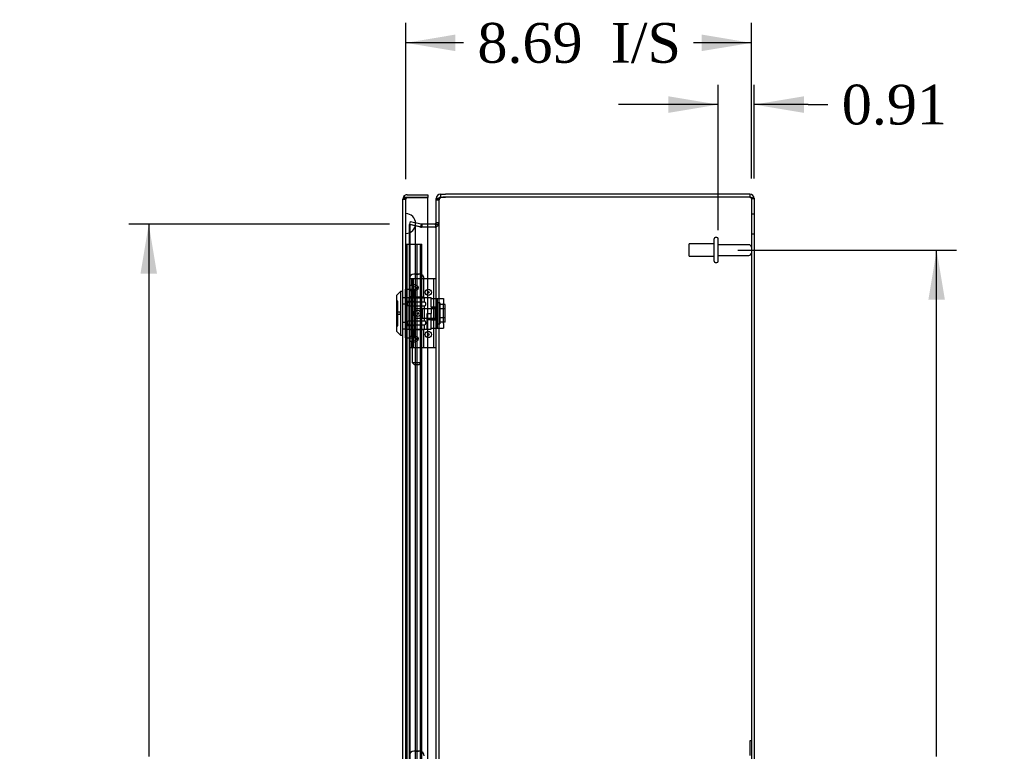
# Model space of a CAD drawing. Header units: inches. Extents: x 1 to 240, y -1 to 159.
# Tile 7 of 9: x 104 to 129, y 87 to 105. Entities that reach past the tile are written whole.
import ezdxf
from ezdxf.enums import TextEntityAlignment as Align
from ezdxf.lldxf.tags import DXFTag

# ---------------------------------------------------------------- set-up
doc = ezdxf.new("R2010")
doc.units = ezdxf.units.IN
doc.header["$MEASUREMENT"] = 0
for name, color, linetype in [('COM52759', 7, 'Continuous'), ('COM52809', 7, 'Continuous'), ('COM53844', 7, 'Continuous'), ('COM70219', 7, 'Continuous'), ('Default', 7, 'Continuous'), ('HNG14573-1', 7, 'Continuous'), ('HNG14573-2', 7, 'Continuous'), ('LOK10000', 7, 'Continuous'), ('LOK10000CAM', 7, 'Continuous'), ('LOK10000NUT', 7, 'Continuous'), ('LOK10000SC', 7, 'Continuous'), ('PIN17645', 7, 'Continuous'), ('QLB20254', 7, 'Continuous'), ('QLB20284', 7, 'Continuous'), ('STD26098', 7, 'Continuous')]:
    doc.layers.add(name, color=color, linetype=linetype)
doc.styles.add('SEACAD_Times_New_Roman', font='times.ttf')
tags = doc.linetypes.add('HIDDEN2', pattern=[0.1875, 0.125, -0.0625]).pattern_tags.tags
tags[6:7] = [DXFTag(74, 4), DXFTag(75, 0), DXFTag(340, '0'), DXFTag(46, 0.0), DXFTag(50, 0.0), DXFTag(44, 0.0), DXFTag(45, 0.0)]
tags[4:5] = [DXFTag(74, 4), DXFTag(75, 0), DXFTag(340, '0'), DXFTag(46, 0.0), DXFTag(50, 0.0), DXFTag(44, 0.0), DXFTag(45, 0.0)]
doc.dimstyles.new('HAMMOND_(STH_-_240x160)', dxfattribs={"dimtxt": 1, "dimasz": 1.25, "dimexe": 0.5, "dimexo": 0.5, "dimgap": 0.25, "dimtad": 0, "dimtih": 1, "dimtoh": 1, "dimzin": 0, "dimdsep": 46, "dimtxsty": 'SEACAD_Times_New_Roman', "dimblk1": '_SE_FILLED', "dimblk2": '_SE_FILLED', "dimsah": 1, "dimcen": 0.5, "dimadec": 0, "dimazin": 0, "dimtfac": 0.8, "dimtofl": 0, "dimtmove": 0, "dimatfit": 3, "dimfxl": 1, "dimtolj": 1, "dimtzin": 0, "dimarcsym": 0})

# ---------------------------------------------------------------- blocks, each defined once
blk = doc.blocks.new('SE3')
at = {"layer": 'COM52759', "color": 7, "linetype": 'Continuous'}
for p, q in [((114.831, 100.583), (114.831, 100.618)), ((114.831, 100.618), (114.883, 100.618)), ((114.831, 70.868), (114.831, 100.585)), ((114.939, 100.726), (115.068, 100.726)), ((114.939, 100.726), (114.939, 100.654)), ((114.939, 100.654), (115.068, 100.654)), ((122.723, 100.726), (115.068, 100.726)), ((122.723, 100.654), (115.068, 100.654)), ((122.723, 100.654), (115.068, 100.654)), ((122.723, 100.726), (122.723, 100.654)), ((122.831, 100.618), (122.831, 70.834)), ((114.619, 99.976), (114.795, 99.976)), ((114.619, 99.904), (114.795, 99.904)), ((114.795, 99.893), (114.619, 99.893)), ((114.803, 99.893), (114.795, 99.893)), ((114.803, 99.977), (114.816, 99.918))]:
    blk.add_line(p, q, dxfattribs=at)
at = {"layer": 'COM52759', "color": 7, "linetype": 'HIDDEN2'}
for p, q in [((114.831, 100.585), (114.903, 100.585)), ((114.883, 100.618), (114.903, 100.618)), ((114.903, 100.583), (114.903, 100.618)), ((114.903, 70.868), (114.903, 100.585)), ((122.759, 100.618), (122.831, 100.618)), ((122.759, 100.618), (122.759, 70.834)), ((122.831, 100.226), (122.759, 100.226)), ((114.177, 100.042), (114.161, 99.972)), ((114.161, 99.972), (114.441, 99.907)), ((114.441, 99.896), (114.161, 99.962)), ((114.161, 71.49), (114.161, 99.962)), ((114.177, 99.962), (114.161, 99.962)), ((114.177, 100.042), (114.457, 99.977)), ((114.457, 99.896), (114.177, 99.962)), ((114.177, 71.49), (114.177, 99.962)), ((114.457, 99.977), (114.441, 99.907)), ((114.441, 99.907), (114.465, 99.904)), ((114.457, 99.896), (114.441, 99.896)), ((114.465, 99.894), (114.441, 99.896)), ((114.441, 99.896), (114.465, 99.894)), ((114.457, 99.977), (114.465, 99.976)), ((114.465, 99.894), (114.457, 99.896)), ((114.465, 99.976), (114.472, 99.976)), ((114.465, 99.976), (114.465, 99.904)), ((114.465, 99.904), (114.472, 99.904)), ((114.472, 99.893), (114.465, 99.894)), ((114.472, 99.976), (114.472, 99.904)), ((114.472, 99.976), (114.619, 99.976)), ((114.472, 99.904), (114.619, 99.904)), ((114.619, 99.893), (114.472, 99.893)), ((114.803, 99.893), (114.819, 99.893)), ((114.816, 99.918), (114.819, 99.907)), ((114.831, 100.012), (114.903, 100.012)), ((114.831, 99.97), (114.903, 99.97)), ((122.759, 99.726), (122.831, 99.726))]:
    blk.add_line(p, q, dxfattribs=at)
at = {"layer": 'COM52759', "color": 7, "linetype": 'Continuous'}
for centre, radius, start, end in [((114.939, 100.618), 0.108, 90, 180), ((114.939, 100.618), 0.036, 90, 180), ((115.068, 100.272), 0.382, 90, 109.6817), ((122.723, 100.618), 0.108, 0, 90), ((122.723, 100.618), 0.036, 65.9775, 90), ((114.795, 100.012), 0.036, 270, 282.7679), ((114.795, 100.012), 0.108, 270, 277.9391), ((114.795, 100.012), 0.036, 282.7679, 0), ((114.69, 99.978), 0.142, 323.1558, 356.7199)]:
    blk.add_arc(centre, radius, start, end, dxfattribs=at)
at = {"layer": 'COM52759', "color": 7, "linetype": 'HIDDEN2'}
for centre, radius, start, end in [((122.723, 100.618), 0.036, 0, 65.9775), ((114.795, 100.012), 0.108, 277.9391, 282.7679), ((114.795, 100.012), 0.108, 282.7679, 360)]:
    blk.add_arc(centre, radius, start, end, dxfattribs=at)
at = {"layer": 'COM52759', "color": 7, "linetype": 'Continuous'}
for points, knots in [([(114.939, 100.632), (114.937, 100.631), (114.933, 100.63), (114.926, 100.629), (114.92, 100.628), (114.914, 100.626), (114.907, 100.625), (114.901, 100.624), (114.896, 100.622), (114.89, 100.621), (114.884, 100.619), (114.879, 100.618), (114.874, 100.616), (114.869, 100.614), (114.865, 100.613), (114.857, 100.61), (114.847, 100.605), (114.839, 100.6), (114.835, 100.595), (114.833, 100.592), (114.831, 100.588), (114.831, 100.586), (114.831, 100.585)], [0, 0, 0, 0, 0.037191, 0.074292, 0.1113, 0.148214, 0.185032, 0.22175, 0.258368, 0.294882, 0.331291, 0.367592, 0.403784, 0.439864, 0.475831, 0.511682, 0.636051, 0.758907, 0.819804, 0.880292, 0.94036, 1, 1, 1, 1]), ([(122.723, 100.654), (122.737, 100.651), (122.751, 100.648), (122.777, 100.642), (122.789, 100.639), (122.809, 100.633), (122.817, 100.63), (122.828, 100.624), (122.831, 100.621), (122.831, 100.618)], [0, 0, 0, 0, 0.25, 0.25, 0.5, 0.5, 0.75, 0.75, 1, 1, 1, 1])]:
    blk.add_open_spline(points, degree=3, knots=knots, dxfattribs=at)
at = {"layer": 'COM52759', "color": 7, "linetype": 'HIDDEN2'}
for points, knots in [([(114.939, 100.632), (114.934, 100.629), (114.929, 100.626), (114.92, 100.619), (114.916, 100.615), (114.91, 100.607), (114.907, 100.603), (114.904, 100.594), (114.903, 100.589), (114.903, 100.585)], [0, 0, 0, 0, 0.25, 0.25, 0.5, 0.5, 0.75, 0.75, 1, 1, 1, 1]), ([(122.723, 100.654), (122.732, 100.648), (122.742, 100.642), (122.755, 100.63), (122.759, 100.624), (122.759, 100.618)], [0, 0, 0, 0, 0.5, 0.5, 1, 1, 1, 1]), ([(114.903, 99.97), (114.903, 99.963), (114.901, 99.957), (114.893, 99.944), (114.887, 99.937), (114.872, 99.925), (114.863, 99.918), (114.842, 99.905), (114.831, 99.899), (114.819, 99.893)], [0, 0, 0, 0, 0.25, 0.25, 0.5, 0.5, 0.75, 0.75, 1, 1, 1, 1])]:
    blk.add_open_spline(points, degree=3, knots=knots, dxfattribs=at)
at = {"layer": 'COM52809', "color": 7, "linetype": 'Continuous'}
for p, q in [((113.994, 70.85), (113.994, 100.603)), ((113.994, 100.603), (113.994, 100.603)), ((113.994, 100.603), (113.994, 100.603)), ((113.994, 100.603), (113.994, 100.603)), ((114.051, 100.639), (114.014, 100.665)), ((114.102, 100.639), (114.014, 100.639)), ((114.102, 100.639), (114.051, 100.639)), ((114.102, 100.711), (114.619, 100.711)), ((114.102, 100.639), (114.102, 100.639)), ((114.102, 100.639), (114.619, 100.639)), ((114.619, 100.639), (114.102, 100.639)), ((114.619, 100.711), (114.619, 100.639)), ((114.619, 70.814), (114.619, 100.639))]:
    blk.add_line(p, q, dxfattribs=at)
at = {"layer": 'COM52809', "color": 7, "linetype": 'HIDDEN2'}
for p, q in [((113.994, 100.603), (114.066, 100.603)), ((114.066, 100.603), (113.994, 100.603)), ((114.066, 70.85), (114.066, 100.603)), ((114.102, 100.639), (114.102, 100.638)), ((114.066, 98.121), (113.994, 98.121)), ((114.066, 97.957), (113.994, 97.957)), ((114.066, 97.495), (113.994, 97.495)), ((114.066, 97.33), (113.994, 97.33))]:
    blk.add_line(p, q, dxfattribs=at)
at = {"layer": 'COM52809', "color": 7, "linetype": 'Continuous'}
for start, end in [(144.4735, 179.7825), (179.8992, 180), (90, 144.4735)]:
    blk.add_arc((114.102, 100.603), 0.108, start, end, dxfattribs=at)
at = {"layer": 'COM52809', "color": 7, "linetype": 'HIDDEN2'}
for centre, start, end in [((114.102, 100.603), 90, 179.6975), ((114.102, 100.602), 90, 179.6975), ((114.102, 100.603), 179.6975, 180)]:
    blk.add_arc(centre, 0.036, start, end, dxfattribs=at)
for points, knots in [([(114.051, 100.639), (114.049, 100.633), (114.047, 100.628), (114.045, 100.62), (114.044, 100.617), (114.043, 100.613), (114.043, 100.611), (114.042, 100.608), (114.042, 100.607), (114.039, 100.605), (114.037, 100.604), (114.033, 100.604), (114.031, 100.604), (114.026, 100.603), (114.022, 100.603), (114.01, 100.603), (114.002, 100.603), (113.994, 100.603)], [0, 0, 0, 0, 0.25, 0.25, 0.375, 0.375, 0.4375, 0.4375, 0.5, 0.5, 0.5625, 0.5625, 0.625, 0.625, 0.75, 0.75, 1, 1, 1, 1]), ([(113.994, 100.603), (114, 100.603), (114.006, 100.603), (114.012, 100.603), (114.018, 100.603), (114.024, 100.603), (114.03, 100.603), (114.032, 100.604), (114.033, 100.604), (114.035, 100.604), (114.036, 100.604), (114.038, 100.604), (114.039, 100.605), (114.04, 100.605), (114.04, 100.606), (114.041, 100.606), (114.041, 100.607), (114.042, 100.607), (114.042, 100.608), (114.043, 100.611), (114.044, 100.614), (114.044, 100.617), (114.045, 100.62), (114.046, 100.623), (114.047, 100.626), (114.048, 100.63), (114.05, 100.634), (114.051, 100.639)], [0, 0, 0, 0, 0.186705, 0.186705, 0.186705, 0.38114, 0.38114, 0.38114, 0.429837, 0.429837, 0.429837, 0.479528, 0.479528, 0.479528, 0.504062, 0.504062, 0.504062, 0.535578, 0.535578, 0.535578, 0.673413, 0.673413, 0.673413, 0.81014, 0.81014, 0.81014, 1, 1, 1, 1])]:
    blk.add_open_spline(points, degree=3, knots=knots, dxfattribs=at)
at = {"layer": 'COM52809', "color": 7, "linetype": 'Continuous'}
blk.add_open_spline([(114.014, 100.639), (114.008, 100.633), (114.003, 100.627), (113.996, 100.615), (113.994, 100.609), (113.994, 100.603)], degree=3, knots=[0, 0, 0, 0, 0.5, 0.5, 1, 1, 1, 1], dxfattribs=at)
at = {"layer": 'COM53844', "color": 7, "linetype": 'HIDDEN2'}
for p, q in [((114.066, 99.464), (114.147, 99.464)), ((114.104, 71.964), (114.104, 99.464)), ((114.147, 99.464), (114.391, 99.464)), ((114.354, 71.964), (114.354, 99.464)), ((114.391, 99.464), (114.472, 99.464)), ((114.434, 71.964), (114.434, 99.464)), ((114.472, 71.964), (114.472, 99.464))]:
    blk.add_line(p, q, dxfattribs=at)
at = {"layer": 'COM70219', "color": 7, "linetype": 'HIDDEN2'}
for p, q in [((114.067, 99.737), (114.067, 100.236)), ((114.068, 100.236), (114.067, 100.236)), ((114.068, 99.737), (114.068, 100.236)), ((114.07, 99.987), (114.068, 100.236)), ((114.068, 99.738), (114.07, 99.987)), ((114.07, 99.737), (114.07, 99.987)), ((114.316, 99.737), (114.316, 99.987)), ((114.067, 99.738), (114.068, 99.738)), ((114.067, 71.715), (114.067, 99.737)), ((114.068, 71.715), (114.068, 99.737)), ((114.07, 71.715), (114.07, 99.737)), ((114.316, 71.715), (114.316, 99.737))]:
    blk.add_line(p, q, dxfattribs=at)
for start, end in [(0, 90), (270, 0)]:
    blk.add_arc((114.066, 99.987), 0.25, start, end, dxfattribs=at)
at = {"layer": 'HNG14573-1', "color": 7, "linetype": 'HIDDEN2'}
for p, q in [((114.279, 98.592), (114.163, 98.592)), ((114.163, 98.405), (114.163, 98.592)), ((114.22, 98.444), (114.22, 98.592)), ((114.228, 98.139), (114.228, 98.592)), ((114.264, 98.139), (114.264, 98.592)), ((114.455, 98.592), (114.279, 98.592)), ((114.475, 98.592), (114.455, 98.592)), ((114.462, 98.139), (114.462, 98.592)), ((114.753, 98.592), (114.475, 98.592)), ((114.519, 98.139), (114.519, 98.592)), ((114.831, 98.592), (114.753, 98.592)), ((114.774, 96.86), (114.774, 98.592)), ((114.163, 98.372), (114.163, 98.405)), ((114.163, 98.363), (114.163, 98.372)), ((114.163, 98.329), (114.163, 98.363)), ((114.163, 97.123), (114.163, 98.329)), ((114.22, 98.444), (114.22, 98.418)), ((114.22, 98.418), (114.22, 98.316)), ((114.279, 98.405), (114.354, 98.372)), ((114.354, 98.363), (114.279, 98.329)), ((114.349, 98.418), (114.292, 98.444)), ((114.22, 98.139), (114.163, 98.139)), ((114.22, 98.291), (114.22, 98.316)), ((114.22, 97.162), (114.22, 98.291)), ((114.22, 98.139), (114.228, 98.139)), ((114.228, 98.139), (114.519, 98.139)), ((114.349, 98.316), (114.292, 98.291)), ((114.22, 97.314), (114.163, 97.314)), ((114.163, 97.09), (114.163, 97.123)), ((114.163, 97.081), (114.163, 97.09)), ((114.228, 97.314), (114.22, 97.314)), ((114.22, 97.136), (114.22, 97.162)), ((114.22, 97.136), (114.22, 97.034)), ((114.228, 96.86), (114.228, 97.314)), ((114.519, 97.314), (114.228, 97.314)), ((114.264, 96.86), (114.264, 97.314)), ((114.279, 97.123), (114.354, 97.09)), ((114.292, 97.162), (114.349, 97.136)), ((114.462, 96.86), (114.462, 97.314)), ((114.519, 96.86), (114.519, 97.314)), ((114.163, 97.047), (114.163, 97.081)), ((114.163, 96.86), (114.163, 97.047)), ((114.279, 96.86), (114.163, 96.86)), ((114.22, 97.034), (114.22, 97.009)), ((114.22, 96.86), (114.22, 97.009)), ((114.354, 97.081), (114.279, 97.047)), ((114.455, 96.86), (114.279, 96.86)), ((114.292, 97.009), (114.349, 97.034)), ((114.475, 96.86), (114.455, 96.86)), ((114.753, 96.86), (114.475, 96.86)), ((114.831, 96.86), (114.753, 96.86))]:
    blk.add_line(p, q, dxfattribs=at)
for centre, radius in [((114.634, 98.257), 0.079), ((114.634, 98.257), 0.022), ((114.634, 97.195), 0.079), ((114.634, 97.195), 0.022)]:
    blk.add_circle(centre, radius, dxfattribs=at)
for centre, major_axis, ratio, start_param, end_param in [((114.313, 98.323), (0.147, -0.094), 0.323001, 2.000852, 3.344755), ((114.313, 98.411), (0.147, 0.094), 0.323001, 2.93843, 4.282333), ((114.313, 98.393), (0.0911, -0.0581), 0.323001, 2.000852, 3.344755), ((114.292, 98.367), (-0.0978, 0), 0.638889, 2.181662, 4.101524), ((114.349, 98.367), (-0.00861, 0), 0.638889, 2.181662, 4.101524), ((114.313, 98.342), (0.0911, 0.0581), 0.323001, 2.93843, 4.282333), ((114.313, 97.041), (0.147, -0.094), 0.323001, 2.000852, 3.344755), ((114.313, 97.111), (0.0911, -0.0581), 0.323001, 2.000852, 3.344755), ((114.292, 97.085), (-0.0978, 0), 0.638889, 2.181662, 4.101524), ((114.349, 97.085), (-0.00861, 0), 0.638889, 2.181662, 4.101524), ((114.313, 97.129), (0.147, 0.094), 0.323001, 2.93843, 4.282333), ((114.313, 97.06), (0.0911, 0.0581), 0.323001, 2.93843, 4.282333)]:
    blk.add_ellipse(centre, major_axis=major_axis, ratio=ratio, start_param=start_param, end_param=end_param, dxfattribs=at)
for centre, major_axis in [((114.364, 97.726), (0, -0.079)), ((114.368, 97.726), (0, 0.022))]:
    blk.add_ellipse(centre, major_axis=major_axis, ratio=0.97437, dxfattribs=at)
at = {"layer": 'HNG14573-2', "color": 7, "linetype": 'HIDDEN2'}
for p, q in [((114.142, 98.12), (114.54, 98.12)), ((114.142, 98.12), (114.142, 98.013)), ((114.221, 98.12), (114.221, 97.333)), ((114.461, 97.333), (114.461, 98.12)), ((114.54, 98.013), (114.54, 98.12)), ((114.113, 97.974), (114.113, 97.951)), ((114.142, 98.013), (114.54, 98.013)), ((114.142, 97.913), (114.54, 97.913)), ((114.142, 97.913), (114.142, 97.541)), ((114.54, 97.541), (114.54, 97.913)), ((114.568, 97.951), (114.568, 97.974)), ((114.113, 97.502), (114.113, 97.479)), ((114.142, 97.541), (114.54, 97.541)), ((114.142, 97.441), (114.54, 97.441)), ((114.142, 97.441), (114.142, 97.333)), ((114.54, 97.333), (114.54, 97.441)), ((114.568, 97.479), (114.568, 97.502))]:
    blk.add_line(p, q, dxfattribs=at)
for centre, start, end in [((114.153, 97.974), 106.7083, 180), ((114.153, 97.951), 180, 253.2917), ((114.528, 97.974), 0, 73.2917), ((114.528, 97.951), 286.7083, 0), ((114.153, 97.502), 106.7083, 180), ((114.153, 97.479), 180, 253.2917), ((114.528, 97.502), 0, 73.2917), ((114.528, 97.479), 286.7083, 0)]:
    blk.add_arc(centre, 0.04, start, end, dxfattribs=at)
at = {"layer": 'LOK10000', "color": 7, "linetype": 'Continuous'}
for p, q in [((113.934, 98.276), (113.834, 98.176)), ((113.834, 98.176), (113.834, 97.276)), ((113.934, 98.276), (113.934, 97.176)), ((113.994, 98.276), (113.934, 98.276)), ((113.834, 97.276), (113.934, 97.176)), ((113.934, 97.176), (113.994, 97.176))]:
    blk.add_line(p, q, dxfattribs=at)
at = {"layer": 'LOK10000', "color": 7, "linetype": 'HIDDEN2'}
for p, q in [((114.064, 98.121), (113.994, 98.121)), ((114.704, 98.118), (114.064, 98.118)), ((114.704, 98.118), (114.704, 98.101)), ((113.864, 98.038), (113.834, 98.038)), ((113.864, 97.413), (113.864, 98.038)), ((114.064, 97.957), (113.994, 97.957)), ((114.304, 97.842), (114.234, 97.726)), ((114.304, 97.842), (114.304, 97.61)), ((114.804, 97.842), (114.304, 97.842)), ((114.704, 97.892), (114.704, 97.726)), ((114.804, 97.883), (114.704, 97.883)), ((114.804, 97.883), (114.804, 97.568)), ((113.924, 97.756), (113.864, 97.756)), ((113.924, 97.696), (113.864, 97.696)), ((113.924, 97.756), (113.924, 97.696)), ((114.234, 97.726), (114.304, 97.61)), ((114.304, 97.61), (114.804, 97.61)), ((114.604, 97.333), (114.604, 97.726)), ((114.604, 97.726), (114.704, 97.726)), ((113.834, 97.413), (113.864, 97.413)), ((114.064, 97.495), (113.994, 97.495)), ((114.064, 97.33), (113.994, 97.33)), ((114.064, 97.333), (114.604, 97.333)), ((114.804, 97.568), (114.604, 97.568)), ((114.604, 97.333), (114.704, 97.333)), ((114.704, 97.333), (114.704, 97.351))]:
    blk.add_line(p, q, dxfattribs=at)
at = {"layer": 'LOK10000CAM', "color": 7, "linetype": 'HIDDEN2'}
for p, q in [((114.704, 98.101), (114.869, 98.101)), ((114.704, 97.892), (114.704, 98.101)), ((114.854, 97.351), (114.854, 98.101)), ((114.869, 97.976), (114.869, 98.101)), ((114.869, 98.101), (115.019, 98.101)), ((115.019, 98.101), (115.019, 97.976)), ((114.704, 97.883), (114.854, 97.883)), ((114.869, 97.476), (114.869, 97.976)), ((115.019, 97.476), (115.019, 97.976)), ((114.704, 97.351), (114.704, 97.726)), ((114.704, 97.568), (114.854, 97.568)), ((114.704, 97.351), (114.869, 97.351)), ((114.869, 97.351), (114.869, 97.476)), ((114.869, 97.351), (115.019, 97.351)), ((115.019, 97.476), (115.019, 97.351))]:
    blk.add_line(p, q, dxfattribs=at)
at = {"layer": 'LOK10000NUT', "color": 7, "linetype": 'HIDDEN2'}
for p, q in [((114.064, 98.032), (114.064, 98.338)), ((114.064, 98.338), (114.279, 98.338)), ((114.279, 98.032), (114.279, 98.338)), ((114.279, 98.118), (114.064, 98.118)), ((114.064, 97.42), (114.064, 98.032)), ((114.064, 98.032), (114.279, 98.032)), ((114.279, 97.42), (114.279, 98.032)), ((114.064, 97.114), (114.064, 97.42)), ((114.064, 97.42), (114.279, 97.42)), ((114.064, 97.333), (114.279, 97.333)), ((114.279, 97.114), (114.279, 97.42)), ((114.064, 97.114), (114.279, 97.114))]:
    blk.add_line(p, q, dxfattribs=at)
at = {"layer": 'LOK10000SC', "color": 7, "linetype": 'HIDDEN2'}
for p, q in [((114.479, 97.842), (114.479, 97.61)), ((114.854, 97.842), (114.479, 97.842)), ((114.924, 97.988), (114.854, 97.988)), ((114.924, 97.988), (114.924, 97.463)), ((115.061, 97.948), (114.924, 97.948)), ((115.061, 97.837), (114.924, 97.837)), ((115.061, 97.837), (115.061, 97.948)), ((115.061, 97.614), (115.061, 97.837)), ((114.479, 97.61), (114.854, 97.61)), ((115.061, 97.614), (114.924, 97.614)), ((115.061, 97.503), (115.061, 97.614)), ((114.854, 97.463), (114.924, 97.463)), ((115.061, 97.503), (114.924, 97.503))]:
    blk.add_line(p, q, dxfattribs=at)
at = {"layer": 'PIN17645', "color": 7, "linetype": 'HIDDEN2'}
for p, q in [((114.153, 98.592), (114.163, 98.592)), ((114.41, 98.711), (114.272, 98.711)), ((114.291, 98.709), (114.391, 98.709)), ((114.454, 96.492), (114.454, 98.592)), ((114.228, 98.139), (114.228, 97.314)), ((114.228, 96.86), (114.228, 96.492)), ((114.228, 96.492), (114.454, 96.492)), ((114.228, 96.492), (114.278, 96.442)), ((114.278, 96.442), (114.404, 96.442)), ((114.404, 96.442), (114.454, 96.492)), ((114.41, 86.711), (114.272, 86.711)), ((114.291, 86.709), (114.391, 86.709))]:
    blk.add_line(p, q, dxfattribs=at)
for centre, start, end in [((114.272, 98.592), 90, 180), ((114.272, 98.592), 80.5843, 90), ((114.41, 98.592), 90, 99.4157), ((114.41, 98.592), 0, 90), ((114.272, 86.592), 90, 180), ((114.272, 86.592), 80.5843, 90), ((114.41, 86.592), 90, 99.4157), ((114.41, 86.592), 0, 90)]:
    blk.add_arc(centre, 0.119, start, end, dxfattribs=at)
at = {"layer": 'QLB20254', "color": 7, "linetype": 'HIDDEN2'}
for p, q in [((122.729, 86.601), (122.729, 86.976)), ((122.729, 86.976), (122.759, 86.976))]:
    blk.add_line(p, q, dxfattribs=at)
at = {"layer": 'QLB20284', "color": 7, "linetype": 'HIDDEN2'}
for p, q in [((114.096, 98.711), (114.066, 98.711)), ((114.096, 98.711), (114.096, 98.336)), ((114.096, 98.336), (114.096, 96.586)), ((114.107, 97.73), (114.095, 97.73)), ((114.107, 97.727), (114.095, 97.727)), ((114.107, 97.704), (114.095, 97.704)), ((114.095, 97.632), (114.107, 97.632)), ((114.107, 97.61), (114.095, 97.61)), ((114.106, 97.727), (114.096, 97.727)), ((114.106, 97.726), (114.096, 97.726)), ((114.106, 97.699), (114.096, 97.699)), ((114.106, 97.68), (114.096, 97.68)), ((114.106, 97.661), (114.096, 97.661)), ((114.106, 97.658), (114.096, 97.658)), ((114.106, 97.63), (114.096, 97.63)), ((114.106, 97.622), (114.096, 97.622)), ((114.106, 97.621), (114.096, 97.621)), ((114.106, 97.619), (114.096, 97.619)), ((114.106, 97.603), (114.096, 97.603)), ((114.106, 97.578), (114.096, 97.578)), ((114.095, 97.52), (114.107, 97.52)), ((114.095, 97.517), (114.107, 97.517)), ((114.095, 97.498), (114.096, 97.498)), ((114.095, 97.494), (114.107, 97.494)), ((114.106, 97.561), (114.096, 97.561)), ((114.106, 97.552), (114.096, 97.552)), ((114.106, 97.539), (114.096, 97.539)), ((114.106, 97.526), (114.096, 97.526)), ((114.106, 97.525), (114.096, 97.525)), ((114.106, 97.523), (114.096, 97.523)), ((114.106, 97.508), (114.096, 97.508)), ((114.106, 97.501), (114.096, 97.501)), ((114.106, 97.498), (114.096, 97.498)), ((114.106, 97.494), (114.096, 97.494)), ((114.106, 97.48), (114.096, 97.48)), ((114.106, 97.498), (114.107, 97.498)), ((114.096, 96.586), (114.096, 96.211)), ((114.096, 96.211), (114.066, 96.211))]:
    blk.add_line(p, q, dxfattribs=at)
at = {"layer": 'STD26098', "color": 7, "linetype": 'HIDDEN2'}
for p, q in [((121.822, 99.038), (121.822, 99.603)), ((121.892, 99.633), (121.852, 99.633)), ((121.922, 99.038), (121.922, 99.603)), ((121.197, 99.164), (121.197, 99.476)), ((121.822, 99.476), (121.197, 99.476)), ((122.699, 99.455), (121.922, 99.455)), ((121.197, 99.164), (121.822, 99.164)), ((121.922, 99.185), (122.699, 99.185)), ((121.852, 99.008), (121.892, 99.008))]:
    blk.add_line(p, q, dxfattribs=at)
for centre, radius, start, end in [((121.852, 99.603), 0.03, 90, 180), ((121.892, 99.603), 0.03, 0, 90), ((122.699, 99.395), 0.06, 0, 90), ((122.699, 99.245), 0.06, 270, 0), ((121.852, 99.038), 0.03, 180, 270), ((121.892, 99.038), 0.03, 270, 0)]:
    blk.add_arc(centre, radius, start, end, dxfattribs=at)
blk = doc.blocks.new('DMBLK2739')
at = {"layer": 'Default', "linetype": 'Continuous'}
for points in [[(127.628, 98.07), (127.42, 99.32), (127.212, 98.07)], [(127.628, 73.382), (127.212, 73.382), (127.42, 72.132)]]:
    blk.add_hatch(color=7, dxfattribs=at).paths.add_polyline_path(points)
at = {"layer": 'Default', "color": 7, "linetype": 'Continuous'}
for p, q in [((122.422, 99.32), (127.92, 99.32)), ((127.42, 86.576), (127.42, 99.32)), ((127.42, 72.132), (127.42, 85.226)), ((122.422, 72.132), (127.92, 72.132))]:
    blk.add_line(p, q, dxfattribs=at)
at = {"layer": 'Default', "color": 7, "linetype": 'Continuous', "style": 'SEACAD_Times_New_Roman'}
blk.add_text('27.19', height=1, dxfattribs=at).set_placement((125.714, 86.226), align=Align.TOP_LEFT)
blk = doc.blocks.new('_SE_FILLED')
at = {"color": 0}
blk.add_line((0, 0), (-1, 0), dxfattribs=at)
blk.add_solid([(0, 0), (-1, -0.1665), (-1, 0.1665), (0, 0)], dxfattribs=at)
blk = doc.blocks.new('DMBLK2743')
at = {"layer": 'Default', "linetype": 'Continuous'}
for points in [[(115.316, 104.742), (114.066, 104.533), (115.316, 104.325)], [(121.509, 104.742), (121.509, 104.325), (122.759, 104.533)]]:
    blk.add_hatch(color=7, dxfattribs=at).paths.add_polyline_path(points)
at = {"layer": 'Default', "color": 7, "linetype": 'Continuous'}
for p, q in [((114.066, 101.103), (114.066, 105.033)), ((122.759, 101.118), (122.759, 105.033)), ((115.52, 104.533), (114.066, 104.533)), ((122.759, 104.533), (121.304, 104.533))]:
    blk.add_line(p, q, dxfattribs=at)
at = {"layer": 'Default', "color": 7, "linetype": 'Continuous', "style": 'SEACAD_Times_New_Roman'}
for s, p in [('8.69', (115.87, 105.033)), ('I/S', (119.225, 105.033))]:
    blk.add_text(s, height=1, dxfattribs=at).set_placement(p, align=Align.TOP_LEFT)
blk = doc.blocks.new('DMBLK2751')
at = {"layer": 'Default', "linetype": 'Continuous'}
for points in [[(107.394, 98.722), (107.811, 98.722), (107.603, 99.972)], [(107.394, 72.731), (107.603, 71.481), (107.811, 72.731)]]:
    blk.add_hatch(color=7, dxfattribs=at).paths.add_polyline_path(points)
at = {"layer": 'Default', "color": 7, "linetype": 'Continuous'}
for p, q in [((113.661, 99.972), (107.103, 99.972)), ((107.603, 99.972), (107.603, 86.576)), ((107.603, 81.876), (107.603, 71.481)), ((113.661, 71.481), (107.103, 71.481))]:
    blk.add_line(p, q, dxfattribs=at)
at = {"layer": 'Default', "color": 7, "linetype": 'Continuous', "style": 'SEACAD_Times_New_Roman'}
for s, p in [('28.49', (105.897, 86.226)), ('DOOR ', (105.316, 84.726)), ('OPENING', (104.356, 83.226))]:
    blk.add_text(s, height=1, dxfattribs=at).set_placement(p, align=Align.TOP_LEFT)
blk = doc.blocks.new('DMBLK2761')
at = {"layer": 'Default', "linetype": 'Continuous'}
for points in [[(120.672, 103.189), (120.672, 102.772), (121.922, 102.98)], [(124.081, 103.189), (122.831, 102.98), (124.081, 102.772)]]:
    blk.add_hatch(color=7, dxfattribs=at).paths.add_polyline_path(points)
at = {"layer": 'Default', "color": 7, "linetype": 'Continuous'}
for p, q in [((121.922, 99.82), (121.922, 103.48)), ((122.831, 101.118), (122.831, 103.48)), ((121.922, 102.98), (119.422, 102.98)), ((124.185, 102.98), (122.831, 102.98)), ((124.185, 102.98), (124.685, 102.98))]:
    blk.add_line(p, q, dxfattribs=at)
at = {"layer": 'Default', "color": 7, "linetype": 'Continuous', "style": 'SEACAD_Times_New_Roman'}
blk.add_text('0.91', height=1, dxfattribs=at).set_placement((125.035, 103.48), align=Align.TOP_LEFT)

msp = doc.modelspace()

# ---------------------------------------------------------------- block references
at = {"layer": 'Default'}
msp.add_blockref('SE3', (0, 0), dxfattribs=at)

# ---------------------------------------------------------------- dimensions: what is measured, and where the dimension line sits
at = {"layer": 'Default', "color": 7, "linetype": 'Continuous'}
for base, p1, p2, angle, text, picture, middle in [((122.759, 104.533), (122.759, 100.618), (114.066, 100.603), 180.1022, '\\A1;<> I/S', 'DMBLK2743', (118.412, 104.533)), ((107.603, 99.972), (114.161, 99.972), (114.161, 71.481), 270, '\\A1;<>\\PDOOR \\XOPENING', 'DMBLK2751', (107.603, 85.726)), ((127.42, 72.132), (121.922, 72.132), (121.922, 99.32), 90, '\\A1;<>', 'DMBLK2739', (127.42, 85.726))]:
    dim = msp.add_linear_dim(base=base, p1=p1, p2=p2, angle=angle, text=text, dimstyle='HAMMOND_(STH_-_240x160)', dxfattribs=at)
    dim.commit()
    dim.dimension.update_dxf_attribs({"geometry": picture, "text_midpoint": middle, "dimtype": 161})
dim = msp.add_linear_dim(base=(121.922, 102.98), p1=(122.831, 100.618), p2=(121.922, 99.32), text='\\A1;<>', dimstyle='HAMMOND_(STH_-_240x160)', override={"dimtmove": 1}, dxfattribs=at)
dim.commit()
dim.dimension.update_dxf_attribs({"geometry": 'DMBLK2761', "text_midpoint": (124.685, 102.98), "dimtype": 160})

doc.saveas('drawing.dxf')
